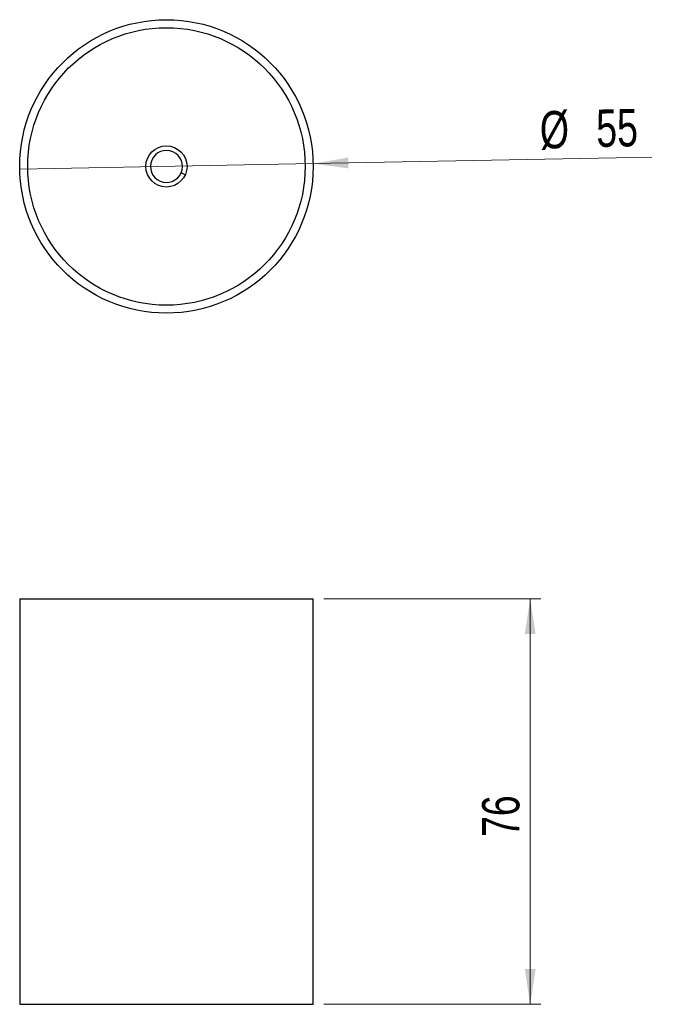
# Model space of a CAD drawing. Header units: millimetres. Extents: x 59.7 to 119, y 80.3 to 172.5.
import ezdxf

# ---------------------------------------------------------------- set-up
doc = ezdxf.new("R2010")
doc.units = ezdxf.units.MM
doc.styles.add('SLDTEXTSTYLE0', font='TXT', dxfattribs={"width": 0.75})
doc.dimstyles.new('SLDDIMSTYLE0', dxfattribs={"dimtxt": 3.5, "dimasz": 3.302, "dimexe": 0, "dimexo": 0.0625, "dimgap": 0.875, "dimtad": 1, "dimlfac": 2, "dimrnd": 1e-09, "dimzin": 12, "dimdsep": 46, "dimtxsty": 'SLDTEXTSTYLE0', "dimblk1": 'NONE', "dimsah": 1, "dimcen": 0, "dimadec": 0, "dimazin": 3, "dimtfac": 1, "dimtmove": 0, "dimatfit": 3, "dimldrblk": 'NONE', "dimfxl": 0, "dimfrac": 2, "dimtolj": 1, "dimtzin": 12, "dimarcsym": 0})
doc.dimstyles.new('SLDDIMSTYLE1', dxfattribs={"dimtxt": 3.5, "dimasz": 3.302, "dimexe": 0, "dimexo": 0.0625, "dimgap": 0.875, "dimtad": 1, "dimlfac": 2, "dimrnd": 1e-09, "dimzin": 12, "dimdsep": 46, "dimtxsty": 'SLDTEXTSTYLE0', "dimsah": 1, "dimcen": 0.09, "dimadec": 0, "dimazin": 3, "dimtfac": 1, "dimtofl": 0, "dimtmove": 0, "dimatfit": 3, "dimfxl": 0, "dimfrac": 2, "dimtolj": 1, "dimtzin": 12, "dimarcsym": 0})

# ---------------------------------------------------------------- blocks, each defined once
blk = doc.blocks.new('_D')
at = {"color": 7, "linetype": 'Continuous', "lineweight": 18}
for q in [(118.897, 159.653), (59.657, 158.528)]:
    blk.add_line((87.152, 159.05), q, dxfattribs=at)
blk.add_solid([(87.152, 159.05), (90.463, 158.605), (90.444, 159.621)], dxfattribs=at)
at = {"color": 7, "linetype": 'Continuous', "lineweight": 18, "char_height": 3.5, "attachment_point": 1, "rotation": 1.08776, "style": 'SLDTEXTSTYLE0'}
for s, insert in [('%%c', (108.362, 163.959)), ('55', (113.639, 164.112))]:
    blk.add_mtext(s, dxfattribs=dict(at, insert=insert))
blk = doc.blocks.new('_None')
blk = doc.blocks.new('_D_1')
at = {"color": 7, "linetype": 'Continuous', "lineweight": 18}
for p, q in [((88.155, 118.282), (108.49, 118.282)), ((107.49, 80.282), (107.49, 118.282)), ((88.155, 80.282), (108.49, 80.282))]:
    blk.add_line(p, q, dxfattribs=at)
for points in [[(107.49, 118.282), (106.982, 114.98), (107.998, 114.98)], [(107.49, 80.282), (107.998, 83.584), (106.982, 83.584)]]:
    blk.add_solid(points, dxfattribs=at)
at = {"color": 7, "linetype": 'Continuous', "lineweight": 18, "insert": (102.978, 95.959), "char_height": 3.5, "attachment_point": 1, "rotation": 90, "style": 'SLDTEXTSTYLE0'}
blk.add_mtext('76', dxfattribs=at)

msp = doc.modelspace()

# ---------------------------------------------------------------- linework, layer by layer
at = {"color": 1, "linetype": 'Continuous', "lineweight": 25}
msp.add_line((75.17, 158.0152), (74.7784, 158.1869), dxfattribs=at)
at = {"color": 7, "linetype": 'Continuous', "lineweight": 25}
for p, q in [((59.6547, 118.2818), (59.6547, 80.2818)), ((59.6547, 118.2818), (85.9975, 118.2818)), ((85.9975, 118.2818), (87.1547, 118.2818)), ((87.1547, 80.2818), (87.1547, 118.2818)), ((59.6547, 80.2818), (85.9975, 80.2818)), ((85.9975, 80.2818), (87.1547, 80.2818))]:
    msp.add_line(p, q, dxfattribs=at)
for radius in [13.75, 13, 1.9275]:
    msp.add_circle((73.4047, 158.7892), radius, dxfattribs=at)
for start, end in [(66.325672, 336.325672), (336.325672, 66.325672)]:
    msp.add_arc((73.4047, 158.7892), 1.5, start, end, dxfattribs=at)

# ---------------------------------------------------------------- dimensions: what is measured, and where the dimension line sits
at = {"color": 7, "linetype": 'Continuous', "lineweight": 18}
dim = msp.add_diameter_dim_2p(p1=(59.6572, 158.5282), p2=(87.1522, 159.0502), dimstyle='SLDDIMSTYLE0', dxfattribs=at)
dim.commit()
dim.dimension.update_dxf_attribs({"geometry": '_D', "text_midpoint": (113.7695, 159.5556), "dimtype": 163})
dim = msp.add_linear_dim(base=(107.4898, 118.2818), p1=(87.1547, 80.2818), p2=(87.1547, 118.2818), angle=90, dimstyle='SLDDIMSTYLE1', dxfattribs=at)
dim.commit()
dim.dimension.update_dxf_attribs({"geometry": '_D_1', "text_midpoint": (107.4898, 98.5449), "dimtype": 160})

doc.saveas('drawing.dxf')
